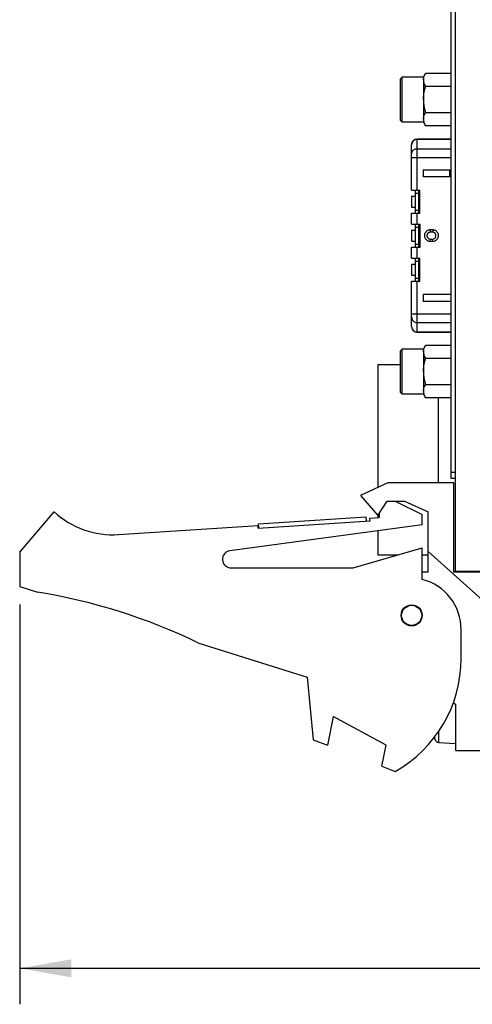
# Model space of a CAD drawing. Header units: inches. Extents: x 0 to 34, y 0 to 22.
# Tile 73 of 84: x 17.8 to 19.4, y 11.6 to 15. Entities that reach past the tile are written whole.
import ezdxf

# ---------------------------------------------------------------- set-up
doc = ezdxf.new("R2010")
doc.units = ezdxf.units.IN
doc.header["$LTSCALE"] = 1.87
doc.header["$MEASUREMENT"] = 0
doc.layers.get('0').update_dxf_attribs({"linetype": 'CONTINUOUS'})
doc.layers.add('DIMENSIONS', color=7, linetype='CONTINUOUS')
doc.styles.get("Standard").update_dxf_attribs({"font": 'txt', "width": 0.8})
doc.dimstyles.new('DIMSTYLE_1', dxfattribs={"dimtxt": 0.125, "dimasz": 0.18, "dimexe": 0.18, "dimexo": 0.0625, "dimgap": 0.09, "dimtad": 0, "dimtih": 1, "dimtoh": 1, "dimdec": 3, "dimzin": 4, "dimdsep": 46, "dimtxsty": 'STANDARD', "dimblk": '_FILLED', "dimblk1": '_FILLED', "dimblk2": '_FILLED', "dimcen": 0.09, "dimadec": 0, "dimazin": 0, "dimtp": 0.005, "dimtm": 0.005, "dimtfac": 1, "dimtdec": 3, "dimtofl": 0, "dimtmove": 0, "dimatfit": 3, "dimldrblk": '_FILLED', "dimfxl": 1, "dimtolj": 1, "dimtzin": 4, "dimarcsym": 0})

# ---------------------------------------------------------------- blocks, each defined once
blk = doc.blocks.new('_FILLED')
at = {"color": 0, "linetype": 'BYBLOCK'}
blk.add_solid([(0, 0), (-1, 0.174), (-1, -0.174)], dxfattribs=at)
blk = doc.blocks.new('*D1')
at = {"layer": 'DIMENSIONS', "color": 2, "linetype": 'CONTINUOUS'}
for p, q in [((26.2074, 13.0791), (26.2074, 11.5746)), ((17.8262, 12.9633), (17.8262, 11.5746)), ((17.8262, 11.6996), (21.4328, 11.6996)), ((26.2074, 11.6996), (22.9828, 11.6996))]:
    blk.add_line(p, q, dxfattribs=at)
at = {"layer": 'DIMENSIONS', "color": 2, "linetype": 'CONTINUOUS', "xscale": 0.18, "yscale": 0.18, "zscale": 0.18, "rotation": 180}
blk.add_blockref('_FILLED', (17.8262, 11.6996), dxfattribs=at)
at = {"layer": 'DIMENSIONS', "color": 2, "linetype": 'CONTINUOUS', "xscale": 0.18, "yscale": 0.18, "zscale": 0.18}
blk.add_blockref('_FILLED', (26.2074, 11.6996), dxfattribs=at)
at = {"layer": 'DIMENSIONS', "color": 2, "linetype": 'CONTINUOUS', "width": 0.8}
for s, p in [('[', (22.1203, 11.6371)), (']', (22.8203, 11.6371)), ('8.381', (21.4953, 11.6371)), ('212.88', (22.2203, 11.6371))]:
    blk.add_text(s, height=0.125, dxfattribs=at).set_placement(p)

msp = doc.modelspace()

# ---------------------------------------------------------------- linework, layer by layer
at = {"color": 7, "linetype": 'CONTINUOUS'}
for p, q in [((19.3412, 13.0787), (19.3412, 17.5217)), ((19.3262, 13.4017), (19.3262, 17.5117)), ((19.1502, 14.79), (19.1562, 14.796)), ((19.1502, 14.645), (19.1502, 14.79)), ((19.1562, 14.639), (19.1562, 14.796)), ((19.2302, 14.796), (19.1562, 14.796)), ((19.2302, 14.796), (19.2372, 14.8082)), ((19.2302, 14.796), (19.2302, 14.639)), ((19.3262, 14.8082), (19.2372, 14.8082)), ((19.3262, 14.7628), (19.2372, 14.7628)), ((19.1502, 14.645), (19.1562, 14.639)), ((19.3262, 14.6722), (19.2372, 14.6722)), ((19.2302, 14.639), (19.1562, 14.639)), ((19.2302, 14.639), (19.2372, 14.6269)), ((19.3262, 14.6269), (19.2372, 14.6269)), ((19.2089, 14.4035), (19.2089, 14.5807)), ((19.3262, 14.5807), (19.2089, 14.5807)), ((19.2089, 14.5802), (19.3262, 14.5802)), ((19.1892, 14.4035), (19.1892, 14.561)), ((19.2089, 14.5472), (19.3262, 14.5472)), ((19.1892, 14.5162), (19.3262, 14.5162)), ((19.2288, 14.4734), (19.2288, 14.4498)), ((19.2288, 14.4734), (19.3262, 14.4734)), ((19.3224, 14.4498), (19.3224, 14.4734)), ((19.3262, 14.4498), (19.2288, 14.4498)), ((19.1892, 14.4035), (19.2177, 14.4035)), ((19.2029, 14.3228), (19.2029, 14.4035)), ((19.2147, 14.3228), (19.2147, 14.4035)), ((19.2177, 14.3228), (19.2177, 14.4035)), ((19.1892, 14.3819), (19.1892, 14.3445)), ((19.1892, 14.3819), (19.2029, 14.3819)), ((19.201, 14.3819), (19.201, 14.3445)), ((19.2029, 14.3927), (19.2147, 14.3927)), ((19.1892, 14.3445), (19.2029, 14.3445)), ((19.2029, 14.3337), (19.2147, 14.3337)), ((19.1892, 14.2854), (19.1892, 14.3228)), ((19.1892, 14.3228), (19.2177, 14.3228)), ((19.2089, 14.2854), (19.2089, 14.3228)), ((19.1892, 14.2854), (19.2187, 14.2854)), ((19.2029, 14.2047), (19.2029, 14.2854)), ((19.2029, 14.2746), (19.2147, 14.2746)), ((19.2147, 14.2047), (19.2147, 14.2854)), ((19.2187, 14.2047), (19.2187, 14.2854)), ((19.2532, 14.2648), (19.2542, 14.2569)), ((19.263, 14.2648), (19.2532, 14.2648)), ((19.263, 14.2648), (19.262, 14.2569)), ((19.1892, 14.2638), (19.1892, 14.2264)), ((19.1892, 14.2638), (19.2029, 14.2638)), ((19.201, 14.2638), (19.201, 14.2264)), ((19.2532, 14.2254), (19.2542, 14.2333)), ((19.262, 14.2569), (19.2542, 14.2569)), ((19.2542, 14.2333), (19.262, 14.2333)), ((19.263, 14.2254), (19.262, 14.2333)), ((19.1892, 14.2264), (19.2029, 14.2264)), ((19.1892, 14.1673), (19.1892, 14.2047)), ((19.1892, 14.2047), (19.2187, 14.2047)), ((19.2029, 14.2155), (19.2147, 14.2155)), ((19.2089, 14.1673), (19.2089, 14.2047)), ((19.2532, 14.2254), (19.263, 14.2254)), ((19.1892, 14.1673), (19.2177, 14.1673)), ((19.2029, 14.0866), (19.2029, 14.1673)), ((19.2147, 14.0866), (19.2147, 14.1673)), ((19.2177, 14.0866), (19.2177, 14.1673)), ((19.1892, 14.1457), (19.1892, 14.1083)), ((19.1892, 14.1457), (19.2029, 14.1457)), ((19.201, 14.1457), (19.201, 14.1083)), ((19.2029, 14.1565), (19.2147, 14.1565)), ((19.1892, 14.1083), (19.2029, 14.1083)), ((19.2029, 14.0974), (19.2147, 14.0974)), ((19.1892, 13.9291), (19.1892, 14.0866)), ((19.1892, 14.0866), (19.2177, 14.0866)), ((19.2089, 13.9094), (19.2089, 14.0866)), ((19.2288, 14.0403), (19.2288, 14.0167)), ((19.3262, 14.0403), (19.2288, 14.0403)), ((19.3262, 14.0167), (19.2288, 14.0167)), ((19.1892, 13.9739), (19.3262, 13.9739)), ((19.2089, 13.9429), (19.3262, 13.9429)), ((19.2089, 13.9099), (19.3262, 13.9099)), ((19.3262, 13.9094), (19.2089, 13.9094)), ((19.2302, 13.8511), (19.2372, 13.8633)), ((19.3262, 13.8633), (19.2372, 13.8633)), ((19.1502, 13.8451), (19.1562, 13.8511)), ((19.1502, 13.7001), (19.1502, 13.8451)), ((19.1562, 13.6941), (19.1562, 13.8511)), ((19.2302, 13.8511), (19.1562, 13.8511)), ((19.2302, 13.8511), (19.2302, 13.6941)), ((19.0721, 13.7958), (19.0721, 13.3704)), ((19.1502, 13.7958), (19.0721, 13.7958)), ((19.3262, 13.818), (19.2372, 13.818)), ((19.3262, 13.7273), (19.2372, 13.7273)), ((19.1502, 13.7001), (19.1562, 13.6941)), ((19.2302, 13.6941), (19.1562, 13.6941)), ((19.2302, 13.6941), (19.2372, 13.682)), ((19.3262, 13.682), (19.2372, 13.682)), ((19.2821, 13.3858), (19.2821, 13.682)), ((19.3412, 13.4217), (19.3262, 13.4217)), ((19.1062, 13.3858), (19.0112, 13.3428)), ((19.3362, 13.3858), (19.1062, 13.3858)), ((19.3412, 13.4017), (19.3262, 13.4017)), ((19.3362, 13.0758), (19.3362, 13.3858)), ((19.0112, 13.3428), (19.0712, 13.2728)), ((19.0712, 13.2728), (19.1043, 13.3228)), ((19.1043, 13.3228), (19.1643, 13.3228)), ((19.1322, 13.3228), (19.2262, 13.2758)), ((19.1643, 13.3228), (19.2462, 13.2858)), ((17.8262, 13.1458), (17.9462, 13.2858)), ((19.0721, 13.2742), (19.0721, 13.2655)), ((19.0762, 13.2804), (19.0762, 13.2658)), ((19.2262, 13.2408), (19.2262, 13.2758)), ((19.2462, 13.0758), (19.2462, 13.2858)), ((19.2262, 13.2408), (18.5571, 13.1505)), ((18.6557, 13.2283), (19.0449, 13.2537)), ((18.6567, 13.2434), (19.0309, 13.2679)), ((18.6577, 13.2284), (18.6567, 13.2434)), ((19.0319, 13.2529), (19.0309, 13.2679)), ((19.0442, 13.2637), (19.0762, 13.2658)), ((19.0449, 13.2537), (19.0442, 13.2637)), ((18.1697, 13.2065), (18.6551, 13.2382)), ((18.6557, 13.2283), (18.6551, 13.2382)), ((19.0721, 13.22), (19.0721, 13.1358)), ((17.8262, 13.1458), (17.8262, 13.0258)), ((18.9862, 13.0908), (19.2262, 13.1608)), ((19.0721, 13.1358), (19.1403, 13.1358)), ((19.2262, 13.0508), (19.2262, 13.1608)), ((19.2262, 13.1358), (19.2462, 13.1358)), ((19.6272, 12.8068), (19.2462, 13.1474)), ((18.5612, 13.0908), (18.9862, 13.0908)), ((19.2462, 13.0758), (19.2262, 13.0758)), ((19.6272, 13.0758), (19.3362, 13.0758)), ((19.4412, 13.0787), (19.3412, 13.0787)), ((17.8262, 13.0258), (17.8882, 13.0063)), ((19.3612, 12.7758), (19.3612, 12.8765)), ((18.4461, 12.8305), (18.8262, 12.7108)), ((18.8262, 12.7108), (18.8462, 12.4938)), ((19.3334, 12.6233), (19.3412, 12.6168)), ((19.3412, 12.6168), (19.3412, 12.4568)), ((18.9162, 12.5746), (18.8962, 12.4746)), ((19.1001, 12.4746), (18.9162, 12.5746)), ((19.284, 12.4841), (19.284, 12.5245)), ((18.8462, 12.4938), (18.8962, 12.4746)), ((19.2697, 12.4956), (19.2697, 12.5056)), ((19.0856, 12.4017), (19.1001, 12.4746)), ((19.284, 12.4841), (19.3412, 12.4808)), ((19.3412, 12.4568), (19.4392, 12.4568)), ((19.0856, 12.4017), (19.1322, 12.3838))]:
    msp.add_line(p, q, dxfattribs=at)
for radius in [0.0365, 0.035]:
    msp.add_circle((19.1892, 12.9258), radius, dxfattribs=at)
for centre, radius, start, end in [((19.2089, 14.561), 0.0197, 90, 180), ((19.2089, 13.9291), 0.0197, 180, 270), ((18.1501, 13.5058), 0.3, 227.1666, 273.7467), ((18.5612, 13.1208), 0.03, 97.6845, 270), ((19.1812, 12.8765), 0.18, 0, 75.5225), ((17.5648, 11.0063), 2.026, 64.2145, 80.8167), ((18.9112, 12.7758), 0.45, 299.4136, 360), ((19.5715, 12.5788), 0.313, 193.9514, 195.4149), ((19.2849, 12.4998), 0.0157, 195.4149, 266.6961)]:
    msp.add_arc(centre, radius, start, end, dxfattribs=at)
for points, knots in [([(19.2302, 14.7855), (19.2302, 14.7874), (19.2305, 14.7911), (19.2319, 14.7968), (19.2341, 14.8025), (19.2361, 14.8062), (19.2372, 14.8082)], [0, 0, 0, 0, 0.232409, 0.47134, 0.724197, 1, 1, 1, 1]), ([(19.2302, 14.7855), (19.2302, 14.7836), (19.2305, 14.7799), (19.2319, 14.7742), (19.2341, 14.7685), (19.2361, 14.7647), (19.2372, 14.7628)], [0, 0, 0, 0, 0.232484, 0.471435, 0.724204, 1, 1, 1, 1]), ([(19.2302, 14.7175), (19.2302, 14.7212), (19.2305, 14.7287), (19.2318, 14.7399), (19.2341, 14.7513), (19.2361, 14.7589), (19.2372, 14.7628)], [0, 0, 0, 0, 0.241721, 0.485718, 0.736202, 1, 1, 1, 1]), ([(19.2302, 14.7175), (19.2302, 14.7138), (19.2305, 14.7064), (19.2318, 14.6951), (19.2341, 14.6837), (19.2361, 14.6761), (19.2372, 14.6722)], [0, 0, 0, 0, 0.241798, 0.485814, 0.736209, 1, 1, 1, 1]), ([(19.2302, 14.6495), (19.2302, 14.6514), (19.2305, 14.6552), (19.2319, 14.6608), (19.2341, 14.6665), (19.2361, 14.6703), (19.2372, 14.6722)], [0, 0, 0, 0, 0.232409, 0.47134, 0.724197, 1, 1, 1, 1]), ([(19.2302, 14.6495), (19.2302, 14.6477), (19.2304, 14.6442), (19.2312, 14.6409), (19.2317, 14.6394)], [0, 0, 0, 0, 0.541599, 1, 1, 1, 1]), ([(19.2317, 14.6394), (19.2317, 14.639), (19.2324, 14.6368), (19.2341, 14.6325), (19.2361, 14.6288), (19.2372, 14.6269)], [0, 0, 0, 0, 0.073903, 0.516779, 1, 1, 1, 1]), ([(19.1892, 14.561), (19.1892, 14.5622), (19.1895, 14.5647), (19.1906, 14.5683), (19.1924, 14.5717), (19.1949, 14.5746), (19.1979, 14.5771), (19.2013, 14.5789), (19.205, 14.58), (19.2076, 14.5802), (19.2089, 14.5802)], [0, 0, 0, 0, 0.118947, 0.243876, 0.369071, 0.494615, 0.620534, 0.746799, 0.873328, 1, 1, 1, 1]), ([(19.1892, 14.5279), (19.1892, 14.5291), (19.1894, 14.5317), (19.1906, 14.5353), (19.1924, 14.5387), (19.1949, 14.5417), (19.1979, 14.5441), (19.2013, 14.5459), (19.205, 14.547), (19.2076, 14.5472), (19.2089, 14.5472)], [0, 0, 0, 0, 0.12406, 0.248264, 0.372733, 0.497548, 0.622736, 0.748268, 0.874063, 1, 1, 1, 1]), ([(19.2532, 14.2648), (19.2519, 14.2648), (19.2494, 14.2645), (19.2456, 14.2633), (19.2421, 14.2615), (19.2391, 14.259), (19.2367, 14.2561), (19.2349, 14.2527), (19.2338, 14.249), (19.2335, 14.2451), (19.2338, 14.2411), (19.2349, 14.2374), (19.2367, 14.2341), (19.2391, 14.2311), (19.2421, 14.2287), (19.2456, 14.2268), (19.2494, 14.2256), (19.2519, 14.2254), (19.2532, 14.2254)], [0, 0, 0, 0, 0.061086, 0.124222, 0.18846, 0.25193, 0.31259, 0.372954, 0.435402, 0.500097, 0.564803, 0.627244, 0.687469, 0.748077, 0.811537, 0.875778, 0.938914, 1, 1, 1, 1]), ([(19.263, 14.2254), (19.2643, 14.2254), (19.2668, 14.2256), (19.2705, 14.2268), (19.274, 14.2287), (19.277, 14.2311), (19.2795, 14.2341), (19.2813, 14.2374), (19.2824, 14.2411), (19.2827, 14.2451), (19.2824, 14.249), (19.2813, 14.2527), (19.2795, 14.2561), (19.277, 14.259), (19.274, 14.2615), (19.2705, 14.2633), (19.2668, 14.2645), (19.2643, 14.2648), (19.263, 14.2648)], [0, 0, 0, 0, 0.061086, 0.124222, 0.18846, 0.25193, 0.31259, 0.372954, 0.435402, 0.500097, 0.564803, 0.627244, 0.687469, 0.748077, 0.811537, 0.875778, 0.938914, 1, 1, 1, 1]), ([(19.2542, 14.2569), (19.2533, 14.2569), (19.2515, 14.2567), (19.249, 14.2558), (19.2467, 14.2544), (19.2448, 14.2525), (19.2434, 14.2503), (19.2426, 14.2478), (19.2423, 14.2451), (19.2426, 14.2424), (19.2434, 14.2399), (19.2448, 14.2377), (19.2467, 14.2358), (19.249, 14.2344), (19.2515, 14.2335), (19.2533, 14.2333), (19.2542, 14.2333)], [0, 0, 0, 0, 0.07091, 0.143083, 0.216014, 0.28669, 0.356144, 0.426725, 0.500002, 0.573281, 0.643861, 0.713313, 0.783987, 0.856917, 0.92909, 1, 1, 1, 1]), ([(19.262, 14.2333), (19.2629, 14.2333), (19.2647, 14.2335), (19.2672, 14.2344), (19.2695, 14.2358), (19.2714, 14.2377), (19.2727, 14.2399), (19.2736, 14.2424), (19.2739, 14.2451), (19.2736, 14.2478), (19.2727, 14.2503), (19.2714, 14.2525), (19.2695, 14.2544), (19.2672, 14.2558), (19.2647, 14.2567), (19.2629, 14.2569), (19.262, 14.2569)], [0, 0, 0, 0, 0.07091, 0.143083, 0.216014, 0.28669, 0.356144, 0.426725, 0.500002, 0.573281, 0.643861, 0.713313, 0.783987, 0.856917, 0.92909, 1, 1, 1, 1]), ([(19.1892, 13.9623), (19.1892, 13.961), (19.1894, 13.9585), (19.1906, 13.9548), (19.1924, 13.9514), (19.1949, 13.9485), (19.1979, 13.9461), (19.2013, 13.9443), (19.205, 13.9431), (19.2076, 13.9429), (19.2089, 13.9429)], [0, 0, 0, 0, 0.12406, 0.248264, 0.372733, 0.497548, 0.622736, 0.748268, 0.874063, 1, 1, 1, 1]), ([(19.1892, 13.9291), (19.1892, 13.9279), (19.1895, 13.9254), (19.1906, 13.9218), (19.1924, 13.9185), (19.1949, 13.9155), (19.1979, 13.9131), (19.2013, 13.9113), (19.205, 13.9102), (19.2076, 13.9099), (19.2089, 13.9099)], [0, 0, 0, 0, 0.118947, 0.243876, 0.369071, 0.494615, 0.620534, 0.746799, 0.873328, 1, 1, 1, 1]), ([(19.2302, 13.8406), (19.2302, 13.8425), (19.2305, 13.8462), (19.2319, 13.8519), (19.2341, 13.8576), (19.2361, 13.8614), (19.2372, 13.8633)], [0, 0, 0, 0, 0.232409, 0.47134, 0.724197, 1, 1, 1, 1]), ([(19.2302, 13.8406), (19.2302, 13.8388), (19.2305, 13.835), (19.2319, 13.8293), (19.2341, 13.8236), (19.2361, 13.8199), (19.2372, 13.818)], [0, 0, 0, 0, 0.232484, 0.471435, 0.724204, 1, 1, 1, 1]), ([(19.2302, 13.7726), (19.2302, 13.7763), (19.2305, 13.7838), (19.2318, 13.795), (19.2341, 13.8064), (19.2361, 13.8141), (19.2372, 13.818)], [0, 0, 0, 0, 0.241721, 0.485718, 0.736202, 1, 1, 1, 1]), ([(19.2302, 13.7726), (19.2302, 13.7689), (19.2305, 13.7615), (19.2318, 13.7503), (19.2341, 13.7388), (19.2361, 13.7312), (19.2372, 13.7273)], [0, 0, 0, 0, 0.241798, 0.485814, 0.736209, 1, 1, 1, 1]), ([(19.2302, 13.7046), (19.2302, 13.7065), (19.2305, 13.7103), (19.2319, 13.7159), (19.2341, 13.7217), (19.2361, 13.7254), (19.2372, 13.7273)], [0, 0, 0, 0, 0.232409, 0.47134, 0.724197, 1, 1, 1, 1]), ([(19.2302, 13.7046), (19.2302, 13.7028), (19.2304, 13.6994), (19.2312, 13.696), (19.2317, 13.6945)], [0, 0, 0, 0, 0.541599, 1, 1, 1, 1]), ([(19.2317, 13.6945), (19.2317, 13.6942), (19.2324, 13.6919), (19.2341, 13.6876), (19.2361, 13.6839), (19.2372, 13.682)], [0, 0, 0, 0, 0.073903, 0.516779, 1, 1, 1, 1])]:
    msp.add_open_spline(points, degree=3, knots=knots, dxfattribs=at)
for points in [[(19.1892, 14.5608), (19.1892, 14.5609), (19.1892, 14.561), (19.1892, 14.561)], [(19.1892, 13.9293), (19.1892, 13.9292), (19.1892, 13.9292), (19.1892, 13.9291)]]:
    msp.add_open_spline(points, degree=3, dxfattribs=at)

# ---------------------------------------------------------------- dimensions: what is measured, and where the dimension line sits
at = {"layer": 'DIMENSIONS', "color": 2, "linetype": 'CONTINUOUS'}
dim = msp.add_linear_dim(base=(17.8262, 11.6996), p1=(26.2074, 13.0791), p2=(17.8262, 12.9633), angle=180, dimstyle='DIMSTYLE_1', dxfattribs=at)
dim.commit()
dim.dimension.update_dxf_attribs({"geometry": '*D1', "text_midpoint": (22.2078, 11.6996), "dimtype": 160})

doc.saveas('drawing.dxf')
